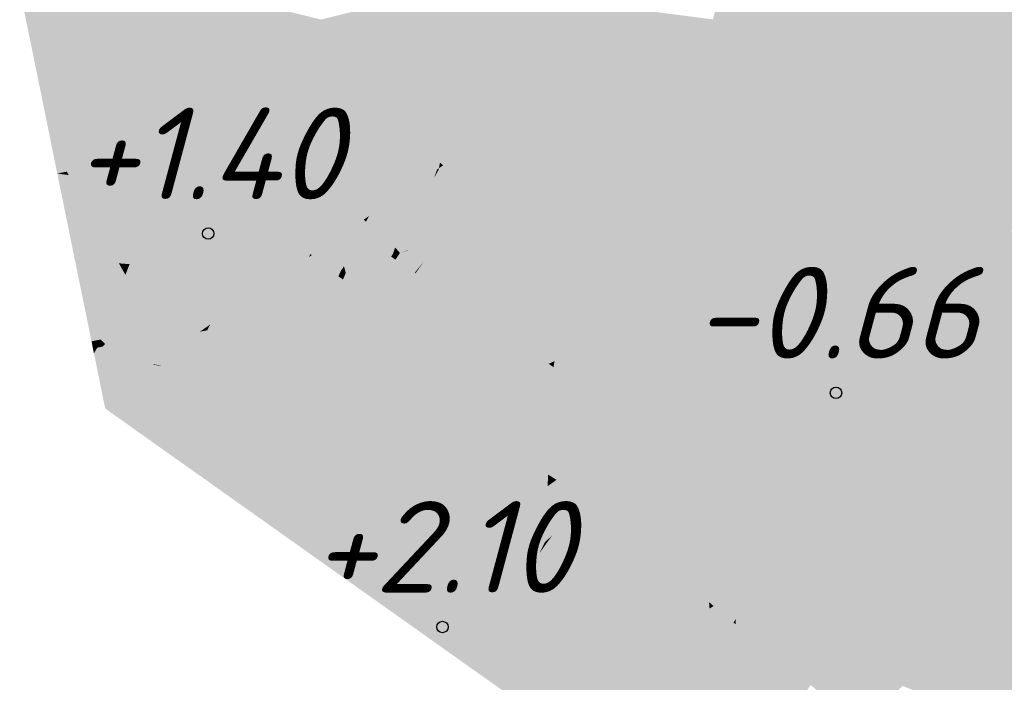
# Model space of a CAD drawing. Header units: metres. Extents: x 30306 to 66711, y 390887 to 402752.
# Tile 29 of 80: x 66143 to 66154, y 402671 to 402678. Entities that reach past the tile are written whole.
import ezdxf

# ---------------------------------------------------------------- set-up
doc = ezdxf.new("R2010")
doc.units = ezdxf.units.M
for name, color, linetype in [('GM-C3D-SURFACE-LABELS', 1, 'Continuous'), ('GM-C3D-SURFACE-TIN', 7, 'Continuous'), ('GM-C3D-SURFACE-TIN LABEL', 7, 'Continuous')]:
    doc.layers.add(name, color=color, linetype=linetype)
doc.styles.get("Standard").update_dxf_attribs({"font": 'isocpeur.ttf'})

msp = doc.modelspace()

# ---------------------------------------------------------------- linework, layer by layer
at = {"layer": 'GM-C3D-SURFACE-TIN', "color": 60, "linetype": 'Continuous', "lineweight": -3}
for points in [[(66150.424, 402678.349), (66150.624, 402678.208), (66150.723, 402679.438)], [(66150.723, 402679.438), (66150.624, 402678.208), (66150.975, 402678.31)], [(66150.723, 402679.438), (66150.975, 402678.31), (66151.151, 402679.054)], [(66148.407, 402678.613), (66148.144, 402678.651), (66148.018, 402678.344)], [(66148.122, 402677.869), (66148.407, 402678.613), (66148.018, 402678.344)], [(66148.122, 402677.869), (66149.008, 402678.126), (66148.407, 402678.613)], [(66148.407, 402678.613), (66149.008, 402678.126), (66149.15, 402678.515)], [(66149.008, 402678.126), (66149.361, 402677.841), (66149.15, 402678.515)], [(66149.15, 402678.515), (66149.361, 402677.841), (66150.346, 402678.127)], [(66149.15, 402678.515), (66150.346, 402678.127), (66150.424, 402678.349)], [(66148.122, 402677.869), (66148.018, 402678.344), (66147.85, 402677.935)], [(66150.346, 402678.127), (66150.624, 402678.208), (66150.424, 402678.349)], [(66150.624, 402678.208), (66150.841, 402678.055), (66150.975, 402678.31)], [(66150.05, 402677.283), (66150.8, 402677.978), (66150.624, 402678.208)], [(66150.346, 402678.127), (66150.05, 402677.283), (66150.624, 402678.208)], [(66150.624, 402678.208), (66150.8, 402677.978), (66150.841, 402678.055)], [(66148.122, 402677.869), (66148.85, 402677.692), (66149.008, 402678.126)], [(66148.85, 402677.692), (66149.361, 402677.841), (66149.008, 402678.126)], [(66149.361, 402677.841), (66150.05, 402677.283), (66150.346, 402678.127)], [(66150.05, 402677.283), (66150.351, 402677.124), (66150.8, 402677.978)], [(66148.122, 402677.869), (66147.85, 402677.935), (66147.81, 402677.797)], [(66148.122, 402677.869), (66147.81, 402677.797), (66148.029, 402677.626)], [(66148.122, 402677.869), (66148.029, 402677.626), (66148.61, 402677.528)], [(66148.122, 402677.869), (66148.61, 402677.528), (66148.85, 402677.692)], [(66148.029, 402677.626), (66147.81, 402677.797), (66147.804, 402677.669)], [(66148.839, 402677.489), (66150.05, 402677.283), (66149.361, 402677.841)], [(66148.85, 402677.692), (66148.839, 402677.489), (66149.361, 402677.841)], [(66148.029, 402677.626), (66147.804, 402677.669), (66147.445, 402676.784)], [(66148.61, 402677.528), (66148.839, 402677.489), (66148.85, 402677.692)], [(66148.029, 402677.626), (66147.445, 402676.784), (66147.48, 402676.755)], [(66148.029, 402677.626), (66147.48, 402676.755), (66147.683, 402676.894)], [(66148.029, 402677.626), (66147.683, 402676.894), (66148.347, 402677.348)], [(66148.029, 402677.626), (66148.347, 402677.348), (66148.61, 402677.528)], [(66148.347, 402677.348), (66148.811, 402676.94), (66148.61, 402677.528)], [(66148.61, 402677.528), (66148.811, 402676.94), (66148.839, 402677.489)], [(66148.839, 402677.489), (66148.811, 402676.94), (66150.05, 402677.283)], [(66147.683, 402676.894), (66148.811, 402676.94), (66148.347, 402677.348)], [(66148.811, 402676.94), (66149.6, 402676.247), (66150.05, 402677.283)], [(66150.05, 402677.283), (66149.6, 402676.247), (66149.851, 402676.173)], [(66150.05, 402677.283), (66149.851, 402676.173), (66150.301, 402677.029)], [(66150.05, 402677.283), (66150.301, 402677.029), (66150.351, 402677.124)], [(66147.683, 402676.894), (66147.48, 402676.755), (66147.578, 402676.672)], [(66147.683, 402676.894), (66147.578, 402676.672), (66148.784, 402676.419)], [(66147.683, 402676.894), (66148.784, 402676.419), (66148.811, 402676.94)], [(66148.811, 402676.94), (66148.784, 402676.419), (66149.6, 402676.247)], [(66147.48, 402676.755), (66147.445, 402676.784), (66147.434, 402676.724)], [(66147.578, 402676.672), (66147.43, 402676.706), (66147.38, 402676.617)], [(66147.578, 402676.672), (66147.434, 402676.724), (66147.43, 402676.706)], [(66147.578, 402676.672), (66147.48, 402676.755), (66147.434, 402676.724)], [(66147.099, 402675.829), (66147.38, 402676.617), (66146.992, 402675.919)], [(66147.578, 402676.672), (66147.38, 402676.617), (66147.099, 402675.829)], [(66147.578, 402676.672), (66147.099, 402675.829), (66147.266, 402675.701)], [(66147.578, 402676.672), (66147.266, 402675.701), (66148.74, 402675.568)], [(66147.578, 402676.672), (66148.74, 402675.568), (66148.784, 402676.419)], [(66148.784, 402676.419), (66148.74, 402675.568), (66149.6, 402676.247)], [(66148.74, 402675.568), (66149.079, 402675.246), (66149.6, 402676.247)], [(66149.6, 402676.247), (66149.079, 402675.246), (66149.299, 402675.125)], [(66149.6, 402676.247), (66149.299, 402675.125), (66149.741, 402675.966)], [(66149.6, 402676.247), (66149.807, 402676.09), (66149.851, 402676.173)], [(66149.6, 402676.247), (66149.741, 402675.966), (66149.807, 402676.09)], [(66147.008, 402675.798), (66146.941, 402675.815), (66146.932, 402675.789)], [(66147.008, 402675.798), (66146.953, 402675.849), (66146.941, 402675.815)], [(66147.008, 402675.798), (66146.957, 402675.857), (66146.953, 402675.849)], [(66147.099, 402675.829), (66146.992, 402675.919), (66146.957, 402675.857)], [(66147.099, 402675.829), (66146.957, 402675.857), (66147.008, 402675.798)], [(66147.1, 402675.826), (66147.008, 402675.798), (66146.959, 402675.725)], [(66147.1, 402675.826), (66146.959, 402675.725), (66147.006, 402675.693)], [(66147.1, 402675.826), (66147.006, 402675.693), (66147.01, 402675.69)], [(66147.099, 402675.829), (66147.008, 402675.798), (66147.1, 402675.826)], [(66147.1, 402675.826), (66147.01, 402675.69), (66147.17, 402675.582)], [(66147.099, 402675.829), (66147.1, 402675.826), (66147.266, 402675.701)], [(66147.1, 402675.826), (66147.17, 402675.582), (66147.266, 402675.701)], [(66146.969, 402675.778), (66146.932, 402675.788), (66146.912, 402675.758)], [(66146.969, 402675.778), (66146.912, 402675.758), (66146.94, 402675.738)], [(66147.008, 402675.798), (66146.932, 402675.789), (66146.969, 402675.778)], [(66146.969, 402675.778), (66146.932, 402675.789), (66146.932, 402675.788)], [(66146.969, 402675.778), (66146.94, 402675.738), (66146.941, 402675.738)], [(66147.008, 402675.798), (66146.969, 402675.778), (66146.941, 402675.738)], [(66147.008, 402675.798), (66146.941, 402675.738), (66146.957, 402675.727)], [(66146.969, 402675.778), (66146.941, 402675.738), (66146.941, 402675.738)], [(66147.008, 402675.798), (66146.957, 402675.727), (66146.959, 402675.726)], [(66147.008, 402675.798), (66146.959, 402675.726), (66146.959, 402675.725)], [(66147.266, 402675.701), (66147.17, 402675.582), (66147.178, 402675.576)], [(66147.266, 402675.701), (66147.178, 402675.576), (66147.22, 402675.548)], [(66147.266, 402675.701), (66147.22, 402675.548), (66148.633, 402674.587)], [(66147.266, 402675.701), (66148.728, 402675.334), (66148.74, 402675.568)], [(66147.266, 402675.701), (66148.691, 402674.616), (66148.728, 402675.334)], [(66147.266, 402675.701), (66148.633, 402674.587), (66148.691, 402674.615)], [(66147.266, 402675.701), (66148.691, 402674.615), (66148.691, 402674.616)], [(66148.74, 402675.568), (66148.728, 402675.334), (66149.079, 402675.246)], [(66148.728, 402675.334), (66148.691, 402674.616), (66149.079, 402675.246)], [(66148.691, 402674.616), (66148.692, 402674.615), (66149.079, 402675.246)], [(66148.692, 402674.615), (66148.699, 402674.609), (66149.079, 402675.246)], [(66148.699, 402674.609), (66149.182, 402674.903), (66149.079, 402675.246)], [(66149.079, 402675.246), (66149.226, 402674.988), (66149.241, 402675.015)], [(66149.079, 402675.246), (66149.182, 402674.903), (66149.226, 402674.988)], [(66149.079, 402675.246), (66149.255, 402675.042), (66149.299, 402675.125)], [(66149.079, 402675.246), (66149.255, 402675.042), (66149.255, 402675.042)], [(66149.079, 402675.246), (66149.252, 402675.037), (66149.255, 402675.042)], [(66149.079, 402675.246), (66149.248, 402675.029), (66149.252, 402675.037)], [(66149.079, 402675.246), (66149.241, 402675.015), (66149.248, 402675.029)], [(66148.699, 402674.609), (66148.919, 402674.404), (66149.182, 402674.903)], [(66148.691, 402674.615), (66148.633, 402674.587), (66148.634, 402674.586)], [(66148.691, 402674.615), (66148.634, 402674.586), (66148.691, 402674.614)], [(66148.691, 402674.614), (66148.634, 402674.586), (66148.659, 402674.569)], [(66148.691, 402674.614), (66148.659, 402674.569), (66148.666, 402674.564)], [(66148.691, 402674.614), (66148.666, 402674.564), (66148.69, 402674.597)], [(66148.69, 402674.597), (66148.666, 402674.564), (66148.667, 402674.564)], [(66148.69, 402674.597), (66148.667, 402674.564), (66148.687, 402674.55)], [(66148.69, 402674.597), (66148.687, 402674.55), (66148.866, 402674.437)], [(66148.699, 402674.609), (66148.691, 402674.614), (66148.69, 402674.597)], [(66148.699, 402674.609), (66148.69, 402674.597), (66148.866, 402674.437)], [(66148.691, 402674.616), (66148.691, 402674.615), (66148.692, 402674.615)], [(66148.692, 402674.615), (66148.691, 402674.615), (66148.691, 402674.614)], [(66148.692, 402674.615), (66148.691, 402674.614), (66148.699, 402674.609)], [(66148.699, 402674.609), (66148.866, 402674.437), (66148.919, 402674.404)]]:
    msp.add_solid(points, dxfattribs=at)
at = {"layer": 'GM-C3D-SURFACE-TIN', "color": 50, "linetype": 'Continuous', "lineweight": -3}
for points in [[(66150.975, 402678.31), (66151.736, 402678.531), (66151.151, 402679.054)], [(66152.219, 402678.672), (66153.816, 402678.007), (66153.322, 402678.992)], [(66153.322, 402678.992), (66153.816, 402678.007), (66154.076, 402678.5)], [(66148.018, 402678.344), (66147.568, 402678.735), (66147.335, 402678.167)], [(66148.018, 402678.344), (66148.144, 402678.651), (66147.568, 402678.735)], [(66151.736, 402678.531), (66153.263, 402677.164), (66152.219, 402678.672)], [(66152.219, 402678.672), (66153.263, 402677.164), (66153.486, 402677.38)], [(66152.219, 402678.672), (66153.486, 402677.38), (66153.752, 402677.886)], [(66152.219, 402678.672), (66153.752, 402677.886), (66153.816, 402678.007)], [(66150.975, 402678.31), (66152.774, 402676.69), (66151.736, 402678.531)], [(66151.736, 402678.531), (66152.774, 402676.69), (66153.263, 402677.164)], [(66148.018, 402678.344), (66147.335, 402678.167), (66147.535, 402678.011)], [(66148.018, 402678.344), (66147.535, 402678.011), (66147.85, 402677.935)], [(66150.975, 402678.31), (66150.841, 402678.055), (66152.774, 402676.69)], [(66147.535, 402678.011), (66147.335, 402678.167), (66147.32, 402678.063)], [(66147.81, 402677.797), (66147.317, 402678.01), (66147.305, 402677.763)], [(66147.535, 402678.011), (66147.32, 402678.063), (66147.317, 402678.01)], [(66147.81, 402677.797), (66147.535, 402678.011), (66147.317, 402678.01)], [(66147.81, 402677.797), (66147.85, 402677.935), (66147.535, 402678.011)], [(66150.8, 402677.978), (66150.351, 402677.124), (66152.208, 402676.141)], [(66150.8, 402677.978), (66152.774, 402676.69), (66150.841, 402678.055)], [(66150.8, 402677.978), (66152.208, 402676.141), (66152.774, 402676.69)], [(66147.445, 402676.784), (66147.305, 402677.763), (66147.046, 402677.123)], [(66147.81, 402677.797), (66147.305, 402677.763), (66147.804, 402677.669)], [(66147.445, 402676.784), (66147.804, 402677.669), (66147.305, 402677.763)], [(66153.263, 402677.164), (66153.531, 402677.083), (66153.486, 402677.38)], [(66147.434, 402676.724), (66147.046, 402677.123), (66147.034, 402677.059)], [(66147.434, 402676.724), (66147.445, 402676.784), (66147.046, 402677.123)], [(66150.301, 402677.029), (66152.208, 402676.141), (66150.351, 402677.124)], [(66152.774, 402676.69), (66153.558, 402676.899), (66153.263, 402677.164)], [(66153.263, 402677.164), (66153.558, 402676.899), (66153.531, 402677.083)], [(66147.414, 402676.71), (66147.034, 402677.059), (66146.988, 402676.808)], [(66147.434, 402676.724), (66147.034, 402677.059), (66147.414, 402676.71)], [(66149.851, 402676.173), (66151.68, 402675.63), (66150.301, 402677.029)], [(66150.301, 402677.029), (66151.68, 402675.63), (66152.208, 402676.141)], [(66152.774, 402676.69), (66153.686, 402676.047), (66153.558, 402676.899)], [(66147.414, 402676.71), (66146.988, 402676.808), (66146.671, 402676.202)], [(66147.38, 402676.617), (66147.414, 402676.71), (66146.671, 402676.202)], [(66147.38, 402676.617), (66147.43, 402676.706), (66147.414, 402676.71)], [(66147.434, 402676.724), (66147.414, 402676.71), (66147.43, 402676.706)], [(66152.208, 402676.141), (66153.686, 402676.047), (66152.774, 402676.69)], [(66147.38, 402676.617), (66146.671, 402676.202), (66146.667, 402676.195)], [(66147.38, 402676.617), (66146.667, 402676.195), (66146.992, 402675.919)], [(66146.953, 402675.849), (66146.637, 402676.14), (66146.557, 402675.916)], [(66146.957, 402675.857), (66146.667, 402676.194), (66146.637, 402676.14)], [(66146.957, 402675.857), (66146.637, 402676.14), (66146.953, 402675.849)], [(66146.957, 402675.857), (66146.992, 402675.919), (66146.667, 402676.195)], [(66146.957, 402675.857), (66146.667, 402676.195), (66146.667, 402676.194)], [(66149.807, 402676.09), (66151.68, 402675.63), (66149.851, 402676.173)], [(66151.68, 402675.63), (66154.036, 402673.715), (66152.208, 402676.141)], [(66152.208, 402676.141), (66153.798, 402675.3), (66153.686, 402676.047)], [(66152.208, 402676.141), (66154.036, 402673.715), (66153.798, 402675.3)], [(66149.741, 402675.966), (66151.12, 402675.088), (66149.807, 402676.09)], [(66149.807, 402676.09), (66151.12, 402675.088), (66151.68, 402675.63)], [(66149.299, 402675.125), (66150.488, 402674.476), (66149.741, 402675.966)], [(66149.741, 402675.966), (66150.488, 402674.476), (66151.12, 402675.088)], [(66146.912, 402675.758), (66146.55, 402675.894), (66146.397, 402675.654)], [(66146.932, 402675.789), (66146.554, 402675.906), (66146.55, 402675.894)], [(66146.932, 402675.789), (66146.55, 402675.894), (66146.932, 402675.788)], [(66146.912, 402675.758), (66146.932, 402675.788), (66146.55, 402675.894)], [(66146.932, 402675.789), (66146.557, 402675.916), (66146.554, 402675.906)], [(66146.953, 402675.849), (66146.557, 402675.916), (66146.941, 402675.815)], [(66146.932, 402675.789), (66146.941, 402675.815), (66146.557, 402675.916)], [(66146.912, 402675.758), (66146.417, 402675.579), (66146.386, 402675.509)], [(66146.912, 402675.758), (66146.386, 402675.509), (66146.65, 402675.329)], [(66146.912, 402675.758), (66146.397, 402675.654), (66146.417, 402675.579)], [(66146.912, 402675.758), (66146.65, 402675.329), (66146.94, 402675.738)], [(66146.941, 402675.738), (66146.94, 402675.738), (66146.65, 402675.329)], [(66146.941, 402675.738), (66146.65, 402675.329), (66146.653, 402675.327)], [(66146.941, 402675.738), (66146.941, 402675.738), (66146.653, 402675.327)], [(66146.941, 402675.738), (66146.653, 402675.327), (66146.654, 402675.326)], [(66146.941, 402675.738), (66146.654, 402675.326), (66146.667, 402675.317)], [(66146.941, 402675.738), (66146.667, 402675.317), (66146.957, 402675.727)], [(66146.959, 402675.726), (66146.957, 402675.727), (66146.667, 402675.317)], [(66146.959, 402675.726), (66146.667, 402675.317), (66146.675, 402675.312)], [(66146.959, 402675.725), (66146.959, 402675.726), (66146.675, 402675.312)], [(66146.959, 402675.725), (66146.675, 402675.312), (66146.68, 402675.308)], [(66146.959, 402675.725), (66146.68, 402675.308), (66146.715, 402675.284)], [(66146.959, 402675.725), (66146.715, 402675.284), (66147.006, 402675.693)], [(66146.417, 402675.579), (66146.366, 402675.606), (66146.352, 402675.578)], [(66146.417, 402675.579), (66146.397, 402675.654), (66146.366, 402675.606)], [(66147.01, 402675.69), (66147.006, 402675.693), (66146.715, 402675.284)], [(66147.01, 402675.69), (66146.715, 402675.284), (66146.733, 402675.272)], [(66147.17, 402675.582), (66147.01, 402675.69), (66146.733, 402675.272)], [(66151.12, 402675.088), (66154.119, 402673.158), (66151.68, 402675.63)], [(66151.68, 402675.63), (66154.119, 402673.158), (66154.036, 402673.715)], [(66146.417, 402675.579), (66146.352, 402675.578), (66146.336, 402675.543)], [(66146.417, 402675.579), (66146.336, 402675.543), (66146.372, 402675.518)], [(66146.417, 402675.579), (66146.372, 402675.518), (66146.373, 402675.517)], [(66146.417, 402675.579), (66146.373, 402675.517), (66146.38, 402675.512)], [(66146.417, 402675.579), (66146.38, 402675.512), (66146.386, 402675.509)], [(66147.17, 402675.582), (66146.733, 402675.272), (66146.853, 402675.191)], [(66147.178, 402675.576), (66147.17, 402675.582), (66146.853, 402675.191)], [(66147.178, 402675.576), (66146.853, 402675.191), (66146.888, 402675.167)], [(66147.22, 402675.548), (66147.178, 402675.576), (66146.888, 402675.167)], [(66147.22, 402675.548), (66146.888, 402675.167), (66147.069, 402675.044)], [(66148.633, 402674.587), (66147.22, 402675.548), (66147.069, 402675.044)], [(66149.255, 402675.042), (66150.488, 402674.476), (66149.299, 402675.125)], [(66150.488, 402674.476), (66154.18, 402672.755), (66151.12, 402675.088)], [(66151.12, 402675.088), (66154.18, 402672.755), (66154.119, 402673.158)], [(66148.633, 402674.587), (66147.069, 402675.044), (66148.112, 402674.334)], [(66149.182, 402674.903), (66149.864, 402673.871), (66149.226, 402674.988)], [(66149.226, 402674.988), (66149.971, 402673.975), (66149.241, 402675.015)], [(66149.226, 402674.988), (66149.864, 402673.871), (66149.971, 402673.975)], [(66149.241, 402675.015), (66150.026, 402674.029), (66149.248, 402675.029)], [(66149.241, 402675.015), (66149.971, 402673.975), (66150.026, 402674.029)], [(66149.248, 402675.029), (66150.06, 402674.062), (66149.252, 402675.037)], [(66149.248, 402675.029), (66150.026, 402674.029), (66150.06, 402674.062)], [(66149.252, 402675.037), (66150.083, 402674.084), (66149.255, 402675.042)], [(66149.252, 402675.037), (66150.06, 402674.062), (66150.083, 402674.084)], [(66149.255, 402675.042), (66150.084, 402674.084), (66150.488, 402674.476)], [(66149.255, 402675.042), (66150.083, 402674.084), (66150.084, 402674.084)], [(66149.255, 402675.042), (66150.084, 402674.084), (66149.255, 402675.042)], [(66149.182, 402674.903), (66148.919, 402674.404), (66149.491, 402673.87)], [(66149.182, 402674.903), (66149.491, 402673.87), (66149.864, 402673.871)], [(66148.634, 402674.586), (66148.633, 402674.587), (66148.112, 402674.334)], [(66148.634, 402674.586), (66148.112, 402674.334), (66148.112, 402674.334)], [(66148.659, 402674.569), (66148.634, 402674.586), (66148.112, 402674.334)], [(66148.659, 402674.569), (66148.112, 402674.334), (66148.369, 402674.16)], [(66148.666, 402674.564), (66148.659, 402674.569), (66148.369, 402674.16)], [(66148.666, 402674.564), (66148.369, 402674.16), (66148.374, 402674.156)], [(66148.667, 402674.564), (66148.666, 402674.564), (66148.374, 402674.156)], [(66148.667, 402674.564), (66148.374, 402674.156), (66148.375, 402674.155)], [(66148.687, 402674.55), (66148.667, 402674.564), (66148.375, 402674.155)], [(66148.687, 402674.55), (66148.375, 402674.155), (66148.657, 402673.963)], [(66148.866, 402674.437), (66148.687, 402674.55), (66148.657, 402673.963)], [(66148.866, 402674.437), (66148.657, 402673.963), (66149.169, 402673.641)], [(66148.866, 402674.437), (66149.491, 402673.87), (66148.919, 402674.404)], [(66148.866, 402674.437), (66149.169, 402673.641), (66149.491, 402673.87)], [(66150.084, 402674.084), (66152.797, 402670.949), (66150.488, 402674.476)], [(66150.488, 402674.476), (66152.797, 402670.949), (66154.384, 402671.392)], [(66150.488, 402674.476), (66154.384, 402671.392), (66154.228, 402672.434)], [(66150.488, 402674.476), (66154.228, 402672.434), (66154.18, 402672.755)], [(66149.971, 402673.975), (66151.09, 402672.381), (66150.026, 402674.029)], [(66150.026, 402674.029), (66151.889, 402671.636), (66150.06, 402674.062)], [(66150.026, 402674.029), (66151.09, 402672.381), (66151.889, 402671.636)], [(66150.06, 402674.062), (66152.563, 402671.043), (66150.083, 402674.084)], [(66150.06, 402674.062), (66151.889, 402671.636), (66152.563, 402671.043)], [(66150.083, 402674.084), (66152.563, 402671.043), (66152.792, 402670.951)], [(66150.083, 402674.084), (66152.792, 402670.951), (66150.084, 402674.084)], [(66150.084, 402674.084), (66152.792, 402670.951), (66152.797, 402670.949)], [(66149.864, 402673.871), (66150.291, 402673.125), (66149.971, 402673.975)], [(66149.971, 402673.975), (66150.291, 402673.125), (66151.09, 402672.381)], [(66149.491, 402673.87), (66149.169, 402673.641), (66149.279, 402673.571)], [(66149.491, 402673.87), (66149.279, 402673.571), (66149.446, 402673.466)], [(66149.491, 402673.87), (66149.446, 402673.466), (66149.681, 402673.694)], [(66149.491, 402673.87), (66149.681, 402673.694), (66149.864, 402673.871)], [(66149.681, 402673.694), (66150.291, 402673.125), (66149.864, 402673.871)], [(66149.681, 402673.694), (66149.446, 402673.466), (66149.564, 402673.365)], [(66149.681, 402673.694), (66149.564, 402673.365), (66150.046, 402672.957)], [(66149.681, 402673.694), (66150.046, 402672.957), (66150.291, 402673.125)], [(66150.291, 402673.125), (66150.046, 402672.957), (66150.124, 402672.891)], [(66150.291, 402673.125), (66150.124, 402672.891), (66150.323, 402672.722)], [(66150.291, 402673.125), (66150.323, 402672.722), (66150.886, 402672.245)], [(66150.291, 402673.125), (66150.886, 402672.245), (66151.09, 402672.381)], [(66151.09, 402672.381), (66150.886, 402672.245), (66150.953, 402672.188)], [(66151.09, 402672.381), (66150.953, 402672.188), (66151.375, 402671.83)], [(66151.09, 402672.381), (66151.375, 402671.83), (66151.727, 402671.532)], [(66151.09, 402672.381), (66151.727, 402671.532), (66151.889, 402671.636)], [(66151.889, 402671.636), (66151.727, 402671.532), (66151.783, 402671.485)], [(66151.889, 402671.636), (66151.783, 402671.485), (66152.073, 402671.239)], [(66151.889, 402671.636), (66152.498, 402671.069), (66152.563, 402671.043)], [(66151.889, 402671.636), (66152.073, 402671.239), (66152.498, 402671.069)], [(66152.797, 402670.949), (66154.461, 402670.878), (66154.384, 402671.392)], [(66152.498, 402671.069), (66152.073, 402671.239), (66152.394, 402670.978)]]:
    msp.add_solid(points, dxfattribs=at)
at = {"layer": 'GM-C3D-SURFACE-TIN', "color": 23, "linetype": 'Continuous', "lineweight": -3}
for points in [[(66144.546, 402678.318), (66143.903, 402678.892), (66142.856, 402678.679)], [(66144.537, 402678.502), (66143.903, 402678.892), (66144.546, 402678.318)], [(66144.546, 402678.318), (66142.856, 402678.679), (66142.995, 402678.002)], [(66144.537, 402678.502), (66144.546, 402678.318), (66145.138, 402678.593)], [(66144.546, 402678.318), (66146.003, 402678.008), (66145.138, 402678.593)], [(66145.138, 402678.593), (66146.003, 402678.008), (66145.357, 402678.54)], [(66145.357, 402678.54), (66146.003, 402678.008), (66146.147, 402678.348)], [(66146.873, 402678.527), (66146.147, 402678.348), (66146.823, 402678.184)], [(66144.546, 402678.318), (66142.995, 402678.002), (66144.475, 402677.94)], [(66144.546, 402678.318), (66144.475, 402677.94), (66145.55, 402677.142)], [(66144.546, 402678.318), (66145.55, 402677.142), (66146.003, 402678.008)], [(66146.823, 402678.184), (66146.147, 402678.348), (66146.003, 402678.008)], [(66146.823, 402678.184), (66146.003, 402678.008), (66146.814, 402678.009)], [(66144.475, 402677.94), (66142.995, 402678.002), (66143.066, 402677.653)], [(66146.639, 402677.422), (66146.003, 402678.008), (66145.55, 402677.142)], [(66146.814, 402678.009), (66146.003, 402678.008), (66146.807, 402677.856)], [(66146.647, 402677.461), (66146.807, 402677.856), (66146.003, 402678.008)], [(66146.639, 402677.422), (66146.647, 402677.461), (66146.003, 402678.008)], [(66144.475, 402677.94), (66143.066, 402677.653), (66144.465, 402677.426)], [(66144.475, 402677.94), (66144.465, 402677.426), (66145.55, 402677.142)], [(66144.465, 402677.426), (66143.066, 402677.653), (66143.099, 402677.491)], [(66144.465, 402677.426), (66143.099, 402677.491), (66143.166, 402677.161)], [(66144.465, 402677.426), (66143.166, 402677.161), (66144.331, 402676.882)], [(66144.465, 402677.426), (66144.331, 402676.882), (66145.028, 402676.316)], [(66144.465, 402677.426), (66145.028, 402676.316), (66145.55, 402677.142)], [(66146.639, 402677.422), (66145.55, 402677.142), (66146.545, 402676.911)], [(66144.331, 402676.882), (66143.166, 402677.161), (66143.202, 402676.983)], [(66146.212, 402676.159), (66145.55, 402677.142), (66145.028, 402676.316)], [(66146.323, 402676.486), (66146.545, 402676.911), (66145.55, 402677.142)], [(66146.303, 402676.447), (66146.323, 402676.486), (66145.55, 402677.142)], [(66146.212, 402676.159), (66146.303, 402676.447), (66145.55, 402677.142)], [(66144.331, 402676.882), (66143.202, 402676.983), (66143.371, 402676.686)], [(66143.371, 402676.686), (66143.202, 402676.983), (66143.267, 402676.665)], [(66144.331, 402676.882), (66143.371, 402676.686), (66143.391, 402676.65)], [(66144.331, 402676.882), (66143.391, 402676.65), (66144.3, 402676.543)], [(66144.331, 402676.882), (66144.3, 402676.543), (66145.028, 402676.316)], [(66143.391, 402676.65), (66143.371, 402676.686), (66143.267, 402676.665)], [(66143.391, 402676.65), (66143.267, 402676.665), (66143.332, 402676.346)], [(66143.54, 402676.388), (66143.391, 402676.65), (66143.332, 402676.346)], [(66144.3, 402676.543), (66143.391, 402676.65), (66143.54, 402676.388)], [(66144.3, 402676.543), (66143.54, 402676.388), (66143.703, 402676.102)], [(66144.3, 402676.543), (66143.703, 402676.102), (66144.085, 402675.85)], [(66144.3, 402676.543), (66144.085, 402675.85), (66145.028, 402676.316)], [(66143.703, 402676.102), (66143.54, 402676.388), (66143.332, 402676.346)], [(66143.703, 402676.102), (66143.332, 402676.346), (66143.459, 402675.722)], [(66144.085, 402675.85), (66144.44, 402675.535), (66145.028, 402676.316)], [(66145.738, 402675.564), (66145.028, 402676.316), (66144.44, 402675.535)], [(66146.162, 402676.001), (66146.167, 402676.018), (66145.028, 402676.316)], [(66146.212, 402676.159), (66145.028, 402676.316), (66146.167, 402676.018)], [(66146.029, 402675.785), (66146.162, 402676.001), (66145.028, 402676.316)], [(66146.016, 402675.754), (66146.029, 402675.785), (66145.028, 402676.316)], [(66146.016, 402675.754), (66145.028, 402676.316), (66145.738, 402675.564)], [(66143.871, 402675.806), (66143.703, 402676.102), (66143.459, 402675.722)], [(66144.085, 402675.85), (66143.703, 402676.102), (66143.871, 402675.806)], [(66144.085, 402675.85), (66143.871, 402675.806), (66143.939, 402675.685)], [(66144.085, 402675.85), (66143.939, 402675.685), (66144.056, 402675.676)], [(66144.085, 402675.85), (66144.056, 402675.676), (66144.44, 402675.535)], [(66143.939, 402675.685), (66143.871, 402675.806), (66143.459, 402675.722)], [(66143.939, 402675.685), (66143.459, 402675.722), (66143.492, 402675.561)], [(66146.016, 402675.754), (66145.738, 402675.564), (66145.928, 402675.568)], [(66143.956, 402675.656), (66143.939, 402675.685), (66143.492, 402675.561)], [(66144.011, 402675.559), (66143.956, 402675.656), (66143.492, 402675.561)], [(66144.056, 402675.676), (66143.939, 402675.685), (66143.956, 402675.656)], [(66144.056, 402675.676), (66143.956, 402675.656), (66144.011, 402675.559)], [(66144.056, 402675.676), (66144.011, 402675.559), (66144.44, 402675.535)], [(66144.011, 402675.559), (66143.492, 402675.561), (66143.74, 402674.853)], [(66143.492, 402675.561), (66143.641, 402674.833), (66143.74, 402674.853)], [(66144.011, 402675.559), (66143.74, 402674.853), (66144.172, 402675.275)], [(66144.011, 402675.559), (66144.172, 402675.275), (66144.44, 402675.535)], [(66144.44, 402675.535), (66144.172, 402675.275), (66144.186, 402675.251)], [(66144.353, 402674.957), (66144.44, 402675.535), (66144.186, 402675.251)], [(66145.177, 402675.18), (66144.44, 402675.535), (66144.353, 402674.957)], [(66145.738, 402675.564), (66144.44, 402675.535), (66145.58, 402675.456)], [(66145.58, 402675.456), (66144.44, 402675.535), (66145.177, 402675.18)], [(66145.895, 402675.497), (66145.738, 402675.564), (66145.58, 402675.456)], [(66145.895, 402675.497), (66145.58, 402675.456), (66145.866, 402675.436)], [(66145.895, 402675.497), (66145.928, 402675.568), (66145.738, 402675.564)], [(66145.866, 402675.436), (66145.58, 402675.456), (66145.177, 402675.18)], [(66145.866, 402675.436), (66145.177, 402675.18), (66145.816, 402675.353)], [(66145.789, 402675.308), (66145.816, 402675.353), (66145.177, 402675.18)], [(66145.789, 402675.308), (66145.177, 402675.18), (66145.202, 402675.07)], [(66145.789, 402675.308), (66145.202, 402675.07), (66145.475, 402674.582)], [(66145.789, 402675.308), (66145.475, 402674.582), (66145.925, 402675.215)], [(66144.172, 402675.275), (66143.74, 402674.853), (66144.186, 402675.251)], [(66144.186, 402675.251), (66143.74, 402674.853), (66143.79, 402674.805)], [(66144.353, 402674.957), (66144.186, 402675.251), (66143.79, 402674.805)], [(66145.177, 402675.18), (66144.353, 402674.957), (66144.945, 402675.022)], [(66145.202, 402675.07), (66145.177, 402675.18), (66144.945, 402675.022)], [(66145.963, 402675.189), (66145.925, 402675.215), (66145.475, 402674.582)], [(66145.963, 402675.189), (66145.475, 402674.582), (66145.631, 402674.481)], [(66145.963, 402675.189), (66145.631, 402674.481), (66146.08, 402675.109)], [(66145.202, 402675.07), (66144.936, 402675.016), (66144.904, 402674.954)], [(66145.202, 402675.07), (66144.904, 402674.954), (66145.475, 402674.582)], [(66145.202, 402675.07), (66144.945, 402675.022), (66144.936, 402675.016)], [(66146.08, 402675.109), (66145.631, 402674.481), (66145.454, 402674.224)], [(66146.08, 402675.109), (66145.454, 402674.224), (66146.082, 402675.108)], [(66146.141, 402675.068), (66146.082, 402675.108), (66145.454, 402674.224)], [(66146.141, 402675.068), (66145.454, 402674.224), (66145.635, 402674.132)], [(66146.181, 402675.041), (66146.141, 402675.068), (66145.635, 402674.132)], [(66144.377, 402674.915), (66144.353, 402674.957), (66143.79, 402674.805)], [(66144.945, 402675.022), (66144.353, 402674.957), (66144.377, 402674.915)], [(66144.936, 402675.016), (66144.945, 402675.022), (66144.377, 402674.915)], [(66144.936, 402675.016), (66144.377, 402674.915), (66144.384, 402674.903)], [(66144.936, 402675.016), (66144.384, 402674.903), (66144.829, 402674.942)], [(66144.936, 402675.016), (66144.829, 402674.942), (66144.904, 402674.954)], [(66146.181, 402675.041), (66145.635, 402674.132), (66145.757, 402674.071)], [(66146.181, 402675.041), (66145.757, 402674.071), (66146.359, 402674.92)], [(66143.74, 402674.853), (66143.641, 402674.833), (66143.704, 402674.764)], [(66144.412, 402674.854), (66143.667, 402674.702), (66144.158, 402674.612)], [(66144.412, 402674.854), (66143.704, 402674.764), (66143.667, 402674.702)], [(66144.412, 402674.854), (66144.4, 402674.874), (66143.704, 402674.764)], [(66144.4, 402674.874), (66143.761, 402674.776), (66143.704, 402674.764)], [(66143.74, 402674.853), (66143.704, 402674.764), (66143.79, 402674.805)], [(66144.399, 402674.875), (66144.384, 402674.903), (66143.761, 402674.776)], [(66144.384, 402674.903), (66143.79, 402674.805), (66143.761, 402674.776)], [(66144.4, 402674.874), (66144.399, 402674.875), (66143.761, 402674.776)], [(66144.384, 402674.903), (66144.377, 402674.915), (66143.79, 402674.805)], [(66144.412, 402674.854), (66144.158, 402674.612), (66144.492, 402674.712)], [(66144.829, 402674.942), (66144.384, 402674.903), (66144.399, 402674.875)], [(66144.829, 402674.942), (66144.399, 402674.875), (66144.828, 402674.942)], [(66144.828, 402674.942), (66144.399, 402674.875), (66144.4, 402674.874)], [(66144.828, 402674.942), (66144.4, 402674.874), (66144.821, 402674.937)], [(66144.821, 402674.937), (66144.4, 402674.874), (66144.412, 402674.854)], [(66144.821, 402674.937), (66144.412, 402674.854), (66144.492, 402674.712)], [(66144.821, 402674.937), (66144.492, 402674.712), (66144.658, 402674.628)], [(66144.904, 402674.954), (66144.658, 402674.628), (66144.819, 402674.546)], [(66144.904, 402674.954), (66144.821, 402674.937), (66144.658, 402674.628)], [(66145.475, 402674.582), (66144.904, 402674.954), (66144.819, 402674.546)], [(66144.904, 402674.954), (66144.828, 402674.942), (66144.821, 402674.937)], [(66144.904, 402674.954), (66144.829, 402674.942), (66144.828, 402674.942)], [(66146.365, 402674.916), (66146.359, 402674.92), (66145.757, 402674.071)], [(66146.365, 402674.916), (66145.757, 402674.071), (66145.769, 402674.065)], [(66146.368, 402674.914), (66146.365, 402674.916), (66145.769, 402674.065)], [(66146.368, 402674.914), (66145.769, 402674.065), (66145.775, 402674.062)], [(66146.368, 402674.914), (66145.775, 402674.062), (66146.376, 402674.908)], [(66146.392, 402674.897), (66146.376, 402674.908), (66145.775, 402674.062)], [(66146.392, 402674.897), (66145.775, 402674.062), (66145.808, 402674.045)], [(66146.4, 402674.891), (66146.392, 402674.897), (66145.808, 402674.045)], [(66146.4, 402674.891), (66145.808, 402674.045), (66145.827, 402674.036)], [(66146.4, 402674.891), (66145.827, 402674.036), (66146.424, 402674.875)], [(66146.455, 402674.854), (66146.424, 402674.875), (66145.827, 402674.036)], [(66146.455, 402674.854), (66145.827, 402674.036), (66145.891, 402674.003)], [(66146.536, 402674.799), (66146.455, 402674.854), (66145.891, 402674.003)], [(66143.704, 402674.764), (66143.641, 402674.833), (66143.656, 402674.755)], [(66143.704, 402674.764), (66143.656, 402674.755), (66143.667, 402674.702)], [(66143.761, 402674.776), (66143.79, 402674.805), (66143.704, 402674.764)], [(66146.597, 402674.758), (66146.536, 402674.799), (66145.891, 402674.003)], [(66146.597, 402674.758), (66145.891, 402674.003), (66146.016, 402673.94)], [(66146.917, 402674.54), (66146.597, 402674.758), (66146.016, 402673.94)], [(66144.158, 402674.612), (66143.667, 402674.702), (66144.141, 402674.607)], [(66144.141, 402674.607), (66143.667, 402674.702), (66143.671, 402674.684)], [(66144.141, 402674.607), (66143.671, 402674.684), (66143.713, 402674.479)], [(66144.492, 402674.712), (66144.158, 402674.612), (66144.32, 402674.582)], [(66144.492, 402674.712), (66144.32, 402674.582), (66144.396, 402674.569)], [(66144.492, 402674.712), (66144.396, 402674.569), (66144.588, 402674.534)], [(66144.658, 402674.628), (66144.492, 402674.712), (66144.588, 402674.534)], [(66144.141, 402674.607), (66143.713, 402674.479), (66143.775, 402674.172)], [(66144.315, 402674.578), (66144.141, 402674.607), (66143.775, 402674.172)], [(66144.315, 402674.578), (66143.775, 402674.172), (66144.248, 402674.348)], [(66144.588, 402674.534), (66144.248, 402674.348), (66144.115, 402673.868)], [(66144.588, 402674.534), (66144.115, 402673.868), (66144.834, 402673.358)], [(66144.315, 402674.578), (66144.158, 402674.612), (66144.141, 402674.607)], [(66144.32, 402674.582), (66144.158, 402674.612), (66144.315, 402674.578)], [(66144.393, 402674.565), (66144.315, 402674.578), (66144.248, 402674.348)], [(66144.588, 402674.534), (66144.393, 402674.565), (66144.248, 402674.348)], [(66144.393, 402674.565), (66144.32, 402674.582), (66144.315, 402674.578)], [(66144.396, 402674.569), (66144.32, 402674.582), (66144.393, 402674.565)], [(66144.588, 402674.534), (66144.396, 402674.569), (66144.393, 402674.565)], [(66144.819, 402674.546), (66144.658, 402674.628), (66144.588, 402674.534)], [(66144.819, 402674.546), (66144.588, 402674.534), (66144.834, 402673.358)], [(66145.475, 402674.582), (66144.819, 402674.546), (66145.323, 402674.291)], [(66145.323, 402674.291), (66144.819, 402674.546), (66144.834, 402673.358)], [(66145.475, 402674.582), (66145.323, 402674.291), (66145.45, 402674.226)], [(66145.631, 402674.481), (66145.475, 402674.582), (66145.45, 402674.226)], [(66146.917, 402674.54), (66146.016, 402673.94), (66146.642, 402673.623)], [(66147.591, 402674.082), (66146.917, 402674.54), (66146.642, 402673.623)], [(66145.631, 402674.481), (66145.45, 402674.226), (66145.451, 402674.226)], [(66145.631, 402674.481), (66145.451, 402674.226), (66145.454, 402674.224)], [(66144.248, 402674.348), (66143.775, 402674.172), (66143.79, 402674.099)], [(66144.248, 402674.348), (66143.79, 402674.099), (66143.986, 402673.96)], [(66144.248, 402674.348), (66143.986, 402673.96), (66144.115, 402673.868)], [(66145.45, 402674.226), (66145.323, 402674.291), (66144.834, 402673.358)], [(66145.45, 402674.226), (66144.834, 402673.358), (66144.838, 402673.356)], [(66145.454, 402674.224), (66145.451, 402674.226), (66144.838, 402673.356)], [(66145.451, 402674.226), (66145.45, 402674.226), (66144.838, 402673.356)], [(66145.454, 402674.224), (66144.838, 402673.356), (66145.111, 402673.161)], [(66145.635, 402674.132), (66145.454, 402674.224), (66145.111, 402673.161)], [(66145.757, 402674.071), (66145.635, 402674.132), (66145.111, 402673.161)], [(66145.757, 402674.071), (66145.111, 402673.161), (66145.128, 402673.15)], [(66145.769, 402674.065), (66145.757, 402674.071), (66145.128, 402673.15)], [(66145.775, 402674.062), (66145.769, 402674.065), (66145.128, 402673.15)], [(66145.775, 402674.062), (66145.128, 402673.15), (66145.173, 402673.117)], [(66145.808, 402674.045), (66145.775, 402674.062), (66145.173, 402673.117)], [(66145.827, 402674.036), (66145.808, 402674.045), (66145.173, 402673.117)], [(66145.891, 402674.003), (66145.827, 402674.036), (66145.173, 402673.117)], [(66145.891, 402674.003), (66145.173, 402673.117), (66145.346, 402672.995)], [(66146.016, 402673.94), (66145.891, 402674.003), (66145.346, 402672.995)], [(66147.591, 402674.082), (66147.591, 402674.082), (66146.642, 402673.623)], [(66148.078, 402673.75), (66147.591, 402674.082), (66146.642, 402673.623)], [(66146.642, 402673.623), (66146.016, 402673.94), (66145.346, 402672.995)], [(66148.078, 402673.75), (66146.642, 402673.623), (66147.631, 402673.121)], [(66148.081, 402673.748), (66148.078, 402673.75), (66147.631, 402673.121)], [(66148.083, 402673.747), (66148.081, 402673.748), (66147.631, 402673.121)], [(66148.083, 402673.747), (66147.631, 402673.121), (66147.635, 402673.119)], [(66148.627, 402673.377), (66148.083, 402673.747), (66147.635, 402673.119)], [(66146.642, 402673.623), (66145.346, 402672.995), (66146.806, 402671.958)], [(66147.631, 402673.121), (66146.642, 402673.623), (66146.806, 402671.958)], [(66148.627, 402673.377), (66147.635, 402673.119), (66148.62, 402673.25)], [(66148.718, 402673.32), (66148.627, 402673.377), (66148.62, 402673.25)], [(66148.62, 402673.25), (66147.635, 402673.119), (66148.103, 402672.882)], [(66148.62, 402673.25), (66148.103, 402672.882), (66148.589, 402672.636)], [(66148.62, 402673.25), (66148.589, 402672.636), (66148.673, 402672.717)], [(66148.718, 402673.32), (66148.62, 402673.25), (66148.673, 402672.717)], [(66148.718, 402673.32), (66148.673, 402672.717), (66148.982, 402673.153)], [(66149.067, 402673.099), (66148.982, 402673.153), (66148.673, 402672.717)], [(66147.635, 402673.119), (66147.631, 402673.121), (66146.806, 402671.958)], [(66148.103, 402672.882), (66147.635, 402673.119), (66146.806, 402671.958)], [(66149.377, 402672.837), (66149.067, 402673.099), (66148.673, 402672.717)], [(66148.103, 402672.882), (66146.806, 402671.958), (66147.048, 402671.787)], [(66148.589, 402672.636), (66148.103, 402672.882), (66147.048, 402671.787)], [(66149.377, 402672.837), (66148.673, 402672.717), (66149.216, 402672.384)], [(66149.599, 402672.648), (66149.377, 402672.837), (66149.216, 402672.384)], [(66148.673, 402672.717), (66148.589, 402672.636), (66148.609, 402672.628)], [(66149.216, 402672.384), (66148.673, 402672.717), (66148.609, 402672.628)], [(66148.589, 402672.636), (66147.048, 402671.787), (66147.38, 402671.551)], [(66148.589, 402672.636), (66147.38, 402671.551), (66147.657, 402671.354)], [(66148.589, 402672.636), (66147.657, 402671.354), (66148.533, 402672.521)], [(66148.589, 402672.636), (66148.533, 402672.521), (66148.604, 402672.621)], [(66148.604, 402672.621), (66148.533, 402672.521), (66149.014, 402672.245)], [(66148.609, 402672.628), (66148.589, 402672.636), (66148.604, 402672.621)], [(66148.609, 402672.628), (66148.604, 402672.621), (66149.014, 402672.245)], [(66149.216, 402672.384), (66148.609, 402672.628), (66149.014, 402672.245)], [(66149.819, 402672.462), (66149.599, 402672.648), (66149.216, 402672.384)], [(66148.533, 402672.521), (66147.657, 402671.354), (66147.689, 402671.331)], [(66148.533, 402672.521), (66147.689, 402671.331), (66148.096, 402671.612)], [(66149.014, 402672.245), (66148.533, 402672.521), (66148.096, 402671.612)], [(66149.216, 402672.384), (66149.014, 402672.245), (66149.409, 402671.884)], [(66149.819, 402672.462), (66149.216, 402672.384), (66149.643, 402672.213)], [(66149.643, 402672.213), (66149.216, 402672.384), (66149.409, 402671.884)], [(66150.383, 402671.984), (66149.819, 402672.462), (66149.643, 402672.213)], [(66149.014, 402672.245), (66148.096, 402671.612), (66149.409, 402671.884)], [(66149.643, 402672.213), (66149.409, 402671.884), (66149.802, 402671.523)], [(66150.389, 402671.914), (66149.643, 402672.213), (66149.802, 402671.523)], [(66150.383, 402671.984), (66149.643, 402672.213), (66150.389, 402671.914)], [(66150.432, 402671.942), (66150.383, 402671.984), (66150.389, 402671.914)], [(66149.409, 402671.884), (66148.096, 402671.612), (66148.572, 402670.705)], [(66149.409, 402671.884), (66148.572, 402670.705), (66149.802, 402671.523)], [(66150.389, 402671.914), (66149.802, 402671.523), (66150.214, 402671.146)], [(66150.534, 402671.856), (66150.389, 402671.914), (66150.214, 402671.146)], [(66150.534, 402671.856), (66150.214, 402671.146), (66150.65, 402671.761)], [(66150.534, 402671.856), (66150.432, 402671.942), (66150.389, 402671.914)], [(66150.65, 402671.761), (66150.214, 402671.146), (66150.588, 402670.803)], [(66150.65, 402671.761), (66150.588, 402670.803), (66150.672, 402671.744)], [(66150.672, 402671.744), (66150.588, 402670.803), (66151.283, 402671.248)], [(66148.096, 402671.612), (66147.689, 402671.331), (66147.892, 402671.188)], [(66148.096, 402671.612), (66147.892, 402671.188), (66148.572, 402670.705)], [(66149.802, 402671.523), (66148.572, 402670.705), (66149.455, 402670.078)], [(66149.802, 402671.523), (66149.455, 402670.078), (66150.214, 402671.146)], [(66151.283, 402671.248), (66150.588, 402670.803), (66151.018, 402670.408)], [(66151.283, 402671.248), (66151.018, 402670.408), (66151.417, 402671.14)], [(66150.214, 402671.146), (66149.455, 402670.078), (66150.588, 402670.803)], [(66151.417, 402671.14), (66151.018, 402670.408), (66151.493, 402671.078)]]:
    msp.add_solid(points, dxfattribs=at)
at = {"layer": 'GM-C3D-SURFACE-TIN', "color": 40, "linetype": 'Continuous', "lineweight": -3}
for points in [[(66147.335, 402678.167), (66146.993, 402678.819), (66146.873, 402678.527)], [(66147.335, 402678.167), (66147.568, 402678.735), (66146.993, 402678.819)], [(66147.335, 402678.167), (66146.873, 402678.527), (66146.823, 402678.184)], [(66147.32, 402678.063), (66146.823, 402678.184), (66146.814, 402678.009)], [(66147.335, 402678.167), (66146.823, 402678.184), (66147.32, 402678.063)], [(66147.317, 402678.01), (66146.814, 402678.009), (66146.807, 402677.856)], [(66147.317, 402678.01), (66146.807, 402677.856), (66147.305, 402677.763)], [(66147.32, 402678.063), (66146.814, 402678.009), (66147.317, 402678.01)], [(66153.486, 402677.38), (66153.92, 402677.8), (66153.752, 402677.886)], [(66147.046, 402677.123), (66146.807, 402677.856), (66146.647, 402677.461)], [(66147.046, 402677.123), (66147.305, 402677.763), (66146.807, 402677.856)], [(66153.486, 402677.38), (66157.869, 402675.777), (66153.92, 402677.8)], [(66147.034, 402677.059), (66146.647, 402677.461), (66146.639, 402677.422)], [(66147.034, 402677.059), (66147.046, 402677.123), (66146.647, 402677.461)], [(66147.034, 402677.059), (66146.639, 402677.422), (66146.545, 402676.911)], [(66153.486, 402677.38), (66153.531, 402677.083), (66157.869, 402675.777)], [(66147.034, 402677.059), (66146.545, 402676.911), (66146.988, 402676.808)], [(66153.558, 402676.899), (66157.869, 402675.777), (66153.531, 402677.083)], [(66146.671, 402676.202), (66146.545, 402676.911), (66146.323, 402676.486)], [(66146.671, 402676.202), (66146.988, 402676.808), (66146.545, 402676.911)], [(66153.558, 402676.899), (66153.686, 402676.047), (66157.58, 402673.298)], [(66153.558, 402676.899), (66157.58, 402673.298), (66157.869, 402675.777)], [(66146.664, 402676.197), (66146.323, 402676.486), (66146.303, 402676.447)], [(66146.671, 402676.202), (66146.323, 402676.486), (66146.664, 402676.197)], [(66146.613, 402676.162), (66146.303, 402676.447), (66146.212, 402676.159)], [(66146.664, 402676.197), (66146.303, 402676.447), (66146.613, 402676.162)], [(66146.337, 402675.973), (66146.212, 402676.159), (66146.167, 402676.018)], [(66146.613, 402676.162), (66146.212, 402676.159), (66146.337, 402675.973)], [(66146.637, 402676.14), (66146.613, 402676.162), (66146.337, 402675.973)], [(66146.637, 402676.14), (66146.337, 402675.973), (66146.557, 402675.916)], [(66146.667, 402676.194), (66146.664, 402676.197), (66146.613, 402676.162)], [(66146.667, 402676.194), (66146.613, 402676.162), (66146.637, 402676.14)], [(66146.671, 402676.202), (66146.664, 402676.197), (66146.667, 402676.195)], [(66146.667, 402676.194), (66146.667, 402676.195), (66146.664, 402676.197)], [(66146.315, 402675.959), (66146.162, 402676.001), (66146.029, 402675.785)], [(66146.315, 402675.959), (66146.029, 402675.785), (66146.047, 402675.775)], [(66146.397, 402675.654), (66146.315, 402675.959), (66146.047, 402675.775)], [(66146.337, 402675.973), (66146.167, 402676.018), (66146.162, 402676.001)], [(66146.337, 402675.973), (66146.162, 402676.001), (66146.315, 402675.959)], [(66146.554, 402675.906), (66146.337, 402675.973), (66146.315, 402675.959)], [(66146.554, 402675.906), (66146.315, 402675.959), (66146.55, 402675.894)], [(66146.397, 402675.654), (66146.55, 402675.894), (66146.315, 402675.959)], [(66146.554, 402675.906), (66146.557, 402675.916), (66146.337, 402675.973)], [(66146.366, 402675.606), (66146.016, 402675.754), (66145.928, 402675.568)], [(66146.047, 402675.775), (66146.029, 402675.785), (66146.016, 402675.754)], [(66146.366, 402675.606), (66146.047, 402675.775), (66146.016, 402675.754)], [(66146.397, 402675.654), (66146.047, 402675.775), (66146.366, 402675.606)], [(66146.366, 402675.606), (66145.928, 402675.568), (66146.352, 402675.578)], [(66146.072, 402675.422), (66145.895, 402675.497), (66145.866, 402675.436)], [(66146.336, 402675.543), (66145.928, 402675.568), (66145.895, 402675.497)], [(66146.336, 402675.543), (66145.895, 402675.497), (66146.072, 402675.422)], [(66146.336, 402675.543), (66146.352, 402675.578), (66145.928, 402675.568)], [(66146.336, 402675.543), (66146.072, 402675.422), (66145.963, 402675.189)], [(66146.336, 402675.543), (66145.963, 402675.189), (66146.08, 402675.109)], [(66146.336, 402675.543), (66146.08, 402675.109), (66146.372, 402675.518)], [(66146.372, 402675.518), (66146.08, 402675.109), (66146.082, 402675.108)], [(66146.372, 402675.518), (66146.082, 402675.108), (66146.373, 402675.517)], [(66146.38, 402675.512), (66146.373, 402675.517), (66146.082, 402675.108)], [(66146.38, 402675.512), (66146.082, 402675.108), (66146.141, 402675.068)], [(66146.386, 402675.509), (66146.38, 402675.512), (66146.141, 402675.068)], [(66146.386, 402675.509), (66146.141, 402675.068), (66146.181, 402675.041)], [(66146.386, 402675.509), (66146.181, 402675.041), (66146.359, 402674.92)], [(66146.386, 402675.509), (66146.359, 402674.92), (66146.65, 402675.329)], [(66146.072, 402675.422), (66145.789, 402675.308), (66145.925, 402675.215)], [(66146.072, 402675.422), (66145.816, 402675.353), (66145.789, 402675.308)], [(66146.072, 402675.422), (66145.866, 402675.436), (66145.816, 402675.353)], [(66146.072, 402675.422), (66145.925, 402675.215), (66145.963, 402675.189)], [(66146.653, 402675.327), (66146.65, 402675.329), (66146.359, 402674.92)], [(66146.653, 402675.327), (66146.359, 402674.92), (66146.365, 402674.916)], [(66146.654, 402675.326), (66146.653, 402675.327), (66146.365, 402674.916)], [(66146.654, 402675.326), (66146.365, 402674.916), (66146.368, 402674.914)], [(66146.654, 402675.326), (66146.368, 402674.914), (66146.376, 402674.908)], [(66146.654, 402675.326), (66146.376, 402674.908), (66146.667, 402675.317)], [(66146.675, 402675.312), (66146.667, 402675.317), (66146.376, 402674.908)], [(66146.675, 402675.312), (66146.376, 402674.908), (66146.392, 402674.897)], [(66146.68, 402675.308), (66146.675, 402675.312), (66146.392, 402674.897)], [(66146.68, 402675.308), (66146.392, 402674.897), (66146.4, 402674.891)], [(66146.68, 402675.308), (66146.4, 402674.891), (66146.424, 402674.875)], [(66146.68, 402675.308), (66146.424, 402674.875), (66146.715, 402675.284)], [(66146.733, 402675.272), (66146.715, 402675.284), (66146.424, 402674.875)], [(66146.733, 402675.272), (66146.424, 402674.875), (66146.455, 402674.854)], [(66146.853, 402675.191), (66146.733, 402675.272), (66146.455, 402674.854)], [(66146.853, 402675.191), (66146.455, 402674.854), (66146.536, 402674.799)], [(66146.888, 402675.167), (66146.853, 402675.191), (66146.536, 402674.799)], [(66146.888, 402675.167), (66146.536, 402674.799), (66146.597, 402674.758)], [(66147.069, 402675.044), (66146.888, 402675.167), (66146.597, 402674.758)], [(66147.069, 402675.044), (66146.597, 402674.758), (66146.917, 402674.54)], [(66148.112, 402674.334), (66147.069, 402675.044), (66146.917, 402674.54)], [(66148.112, 402674.334), (66146.917, 402674.54), (66147.591, 402674.082)], [(66148.112, 402674.334), (66148.112, 402674.334), (66147.591, 402674.082)], [(66148.112, 402674.334), (66147.591, 402674.082), (66147.591, 402674.082)], [(66148.369, 402674.16), (66148.112, 402674.334), (66147.591, 402674.082)], [(66148.369, 402674.16), (66147.591, 402674.082), (66148.078, 402673.75)], [(66148.374, 402674.156), (66148.369, 402674.16), (66148.078, 402673.75)], [(66148.374, 402674.156), (66148.078, 402673.75), (66148.081, 402673.748)], [(66148.375, 402674.155), (66148.374, 402674.156), (66148.081, 402673.748)], [(66148.375, 402674.155), (66148.081, 402673.748), (66148.083, 402673.747)], [(66148.657, 402673.963), (66148.375, 402674.155), (66148.083, 402673.747)], [(66148.657, 402673.963), (66148.083, 402673.747), (66148.627, 402673.377)], [(66149.169, 402673.641), (66148.657, 402673.963), (66148.627, 402673.377)], [(66149.169, 402673.641), (66148.627, 402673.377), (66148.718, 402673.32)], [(66149.169, 402673.641), (66148.718, 402673.32), (66148.982, 402673.153)], [(66149.169, 402673.641), (66148.982, 402673.153), (66149.279, 402673.571)], [(66149.446, 402673.466), (66149.279, 402673.571), (66148.982, 402673.153)], [(66149.446, 402673.466), (66148.982, 402673.153), (66149.067, 402673.099)], [(66149.564, 402673.365), (66149.446, 402673.466), (66149.067, 402673.099)], [(66149.564, 402673.365), (66149.067, 402673.099), (66149.377, 402672.837)], [(66150.046, 402672.957), (66149.564, 402673.365), (66149.377, 402672.837)], [(66150.046, 402672.957), (66149.377, 402672.837), (66149.599, 402672.648)], [(66150.124, 402672.891), (66150.046, 402672.957), (66149.599, 402672.648)], [(66150.124, 402672.891), (66149.599, 402672.648), (66149.819, 402672.462)], [(66150.323, 402672.722), (66150.124, 402672.891), (66149.819, 402672.462)], [(66150.323, 402672.722), (66149.819, 402672.462), (66150.383, 402671.984)], [(66150.886, 402672.245), (66150.323, 402672.722), (66150.383, 402671.984)], [(66150.886, 402672.245), (66150.383, 402671.984), (66150.432, 402671.942)], [(66150.953, 402672.188), (66150.886, 402672.245), (66150.432, 402671.942)], [(66150.953, 402672.188), (66150.432, 402671.942), (66150.534, 402671.856)], [(66150.953, 402672.188), (66150.534, 402671.856), (66150.677, 402671.799)], [(66151.375, 402671.83), (66150.953, 402672.188), (66150.677, 402671.799)], [(66150.677, 402671.799), (66150.534, 402671.856), (66150.65, 402671.761)], [(66150.677, 402671.799), (66150.65, 402671.761), (66150.672, 402671.744)], [(66151.579, 402671.437), (66150.677, 402671.799), (66150.672, 402671.744)], [(66151.579, 402671.437), (66150.672, 402671.744), (66151.283, 402671.248)], [(66151.375, 402671.83), (66150.677, 402671.799), (66151.579, 402671.437)], [(66151.727, 402671.532), (66151.375, 402671.83), (66151.579, 402671.437)], [(66151.783, 402671.485), (66151.727, 402671.532), (66151.579, 402671.437)], [(66151.579, 402671.437), (66151.283, 402671.248), (66151.417, 402671.14)], [(66151.711, 402671.384), (66151.579, 402671.437), (66151.417, 402671.14)], [(66151.783, 402671.485), (66151.579, 402671.437), (66151.711, 402671.384)], [(66152.073, 402671.239), (66151.783, 402671.485), (66151.711, 402671.384)], [(66151.711, 402671.384), (66151.417, 402671.14), (66151.493, 402671.078)], [(66151.711, 402671.384), (66151.493, 402671.078), (66151.607, 402670.985)], [(66152.073, 402671.239), (66151.711, 402671.384), (66151.607, 402670.985)], [(66152.073, 402671.239), (66151.607, 402670.985), (66152.019, 402670.651)], [(66152.073, 402671.239), (66152.019, 402670.651), (66152.394, 402670.978)]]:
    msp.add_solid(points, dxfattribs=at)
at = {"layer": 'GM-C3D-SURFACE-TIN LABEL', "color": 6, "linetype": 'Continuous', "lineweight": -3}
for centre in [(66144.915, 402676.01, 1.4), (66151.769, 402674.271, -0.656), (66147.472, 402671.713, 2.095)]:
    msp.add_circle(centre, 0.0625, dxfattribs=at)

# ---------------------------------------------------------------- texts
at = {"layer": 'GM-C3D-SURFACE-LABELS', "color": 92, "linetype": 'Continuous', "lineweight": -3, "char_height": 1, "attachment_point": 8}
for s, insert in [('{\\fISOCPEUR|b0|i1|c0|p34;+1.40}', (66144.915, 402676.385, 1.4)), ('{\\fISOCPEUR|b0|i1|c0|p34;+2.10}', (66147.472, 402672.088, 2.095))]:
    msp.add_mtext(s, dxfattribs=dict(at, insert=insert))
at = {"layer": 'GM-C3D-SURFACE-LABELS', "color": 10, "linetype": 'Continuous', "lineweight": -3, "char_height": 1, "attachment_point": 8}
for s, insert in [('{\\fISOCPEUR|b0|i1|c0|p34;-0.66}', (66151.769, 402674.646, -0.656)), ('{\\fISOCPEUR|b0|i1|c0|p34;-0.56}', (66154.326, 402670.349, -0.56))]:
    msp.add_mtext(s, dxfattribs=dict(at, insert=insert))

doc.saveas('drawing.dxf')
